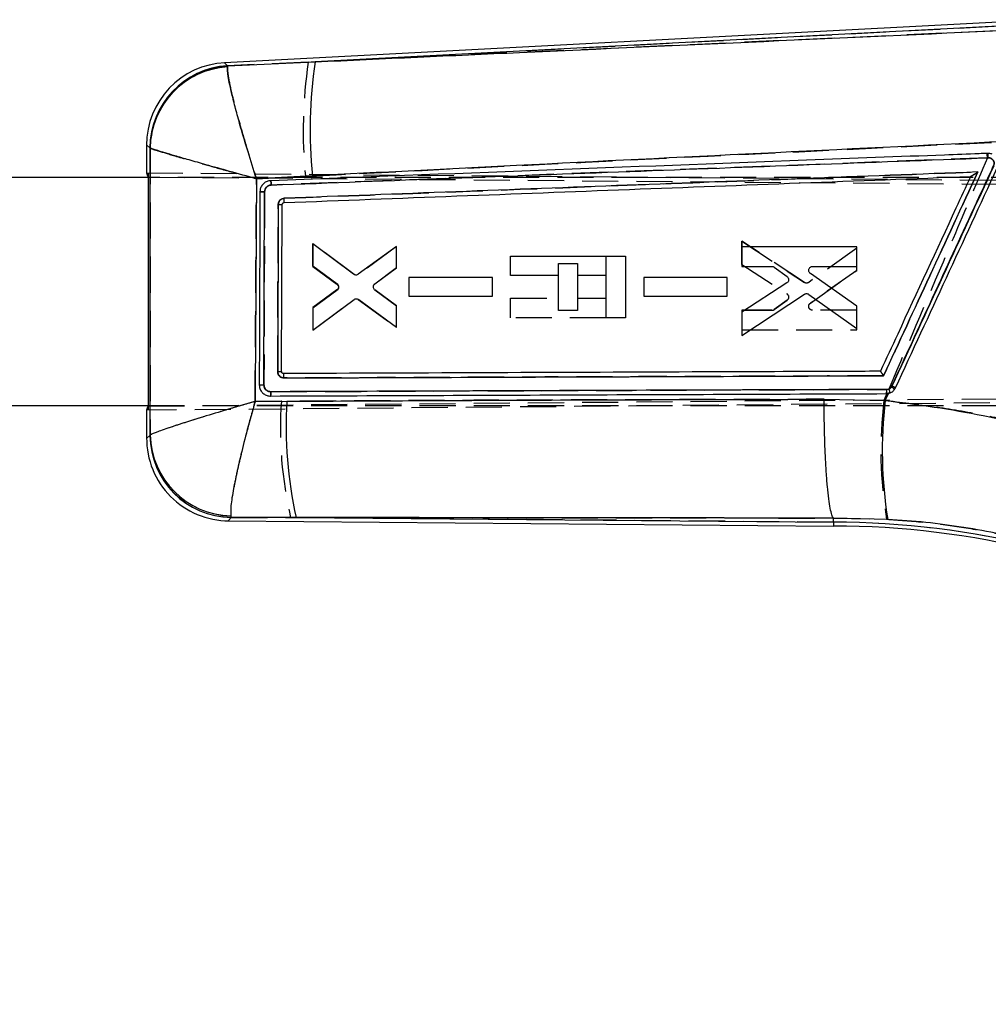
# Model space of a CAD drawing. Extents: x 74 to 804, y 24 to 525.
# Tile 11 of 22: x 301 to 369, y 437 to 506. Entities that reach past the tile are written whole.
import ezdxf

# ---------------------------------------------------------------- set-up
doc = ezdxf.new("R2010")
doc.units = 0
doc.header["$LTSCALE"] = 2
doc.linetypes.add('HIDDEN', pattern=[1.905, 1.27, -0.635])
doc.layers.get('0').update_dxf_attribs({"linetype": 'CONTINUOUS'})
doc.styles.add('SLDTEXTSTYLE0', font='TXT', dxfattribs={"width": 0.75})
doc.dimstyles.new('SLDDIMSTYLE1', dxfattribs={"dimtxt": 7, "dimasz": 6.604, "dimexe": 0, "dimexo": 0.0625, "dimgap": 1.75, "dimtad": 1, "dimdec": 0, "dimrnd": 1e-09, "dimzin": 12, "dimtxsty": 'SLDTEXTSTYLE0', "dimsah": 1, "dimcen": 0.09, "dimazin": 3, "dimtfac": 1, "dimtdec": 0, "dimtofl": 0, "dimtmove": 0, "dimatfit": 3, "dimtolj": 1, "dimtzin": 12})

# ---------------------------------------------------------------- blocks, each defined once
blk = doc.blocks.new('_D_1')
at = {"color": 218, "linetype": 'CONTINUOUS'}
for p, q in [((410.832, 484.281), (410.832, 367.983)), ((106.124, 477.814), (106.124, 367.983)), ((106.124, 369.983), (410.832, 369.983))]:
    blk.add_line(p, q, dxfattribs=at)
for points in [[(106.124, 369.983), (112.728, 368.967), (112.728, 370.999)], [(410.832, 369.983), (404.228, 370.999), (404.228, 368.967)]]:
    blk.add_solid(points, dxfattribs=at)
at = {"color": 218, "linetype": 'CONTINUOUS', "insert": (224.862, 379.006, 0.1), "char_height": 7, "attachment_point": 1, "style": 'SLDTEXTSTYLE0'}
blk.add_mtext('305', dxfattribs=at)

msp = doc.modelspace()

# ---------------------------------------------------------------- linework, layer by layer
at = {"color": 7, "linetype": 'CONTINUOUS'}
for p, q in [((373.141361, 506.305661), (315.487316, 503.283825)), ((373.153193, 506.034765), (321.846357, 503.345612)), ((315.696856, 503.067497), (315.682141, 503.002312)), ((315.696856, 503.067497), (321.846357, 503.345612)), ((310.004635, 497.506227), (310.00465, 495.551642)), ((310.245981, 497.290369), (310.231639, 497.308303)), ((310.131019, 495.214477), (276.629707, 495.214295)), ((310.131108, 479.174949), (310.131019, 495.253913)), ((321.650496, 495.334297), (317.723004, 495.131295)), ((367.906434, 495.297655), (367.905332, 495.297615)), ((318.248739, 480.660256), (318.294836, 494.212318)), ((319.493128, 481.587235), (319.535961, 493.323736)), ((319.667255, 493.460462), (319.666771, 493.460439)), ((324.548049, 488.426432), (321.684359, 490.561809)), ((321.684359, 490.561809), (321.684493, 489.025723)), ((327.553017, 490.381245), (324.876068, 488.42483)), ((327.553166, 488.873869), (327.553017, 490.381245)), ((359.903825, 490.350068), (351.83358, 490.350809)), ((351.83358, 490.350809), (351.833714, 488.97738)), ((359.903974, 488.976743), (359.903825, 490.350068)), ((335.583804, 489.70785), (343.654124, 489.707891)), ((335.583819, 488.334421), (335.583804, 489.70785)), ((343.654124, 489.707891), (343.654139, 485.364825)), ((321.684493, 489.025723), (323.379544, 487.778019)), ((351.833714, 488.97738), (353.948696, 488.97722)), ((354.11082, 488.924384), (355.006067, 488.271546)), ((356.804443, 488.976996), (359.903974, 488.976743)), ((326.050376, 487.750657), (327.553166, 488.873869)), ((338.941483, 488.334436), (335.583819, 488.334421)), ((338.941498, 485.890348), (338.941483, 488.334436)), ((342.293961, 488.334455), (340.284539, 488.334443)), ((340.284539, 488.334443), (340.284554, 485.890355)), ((342.293976, 485.364821), (342.293961, 488.334455)), ((359.904272, 486.175731), (356.644673, 488.474175)), ((334.303198, 488.192566), (328.434577, 488.193061)), ((328.434577, 488.193061), (328.434696, 486.879926)), ((334.303332, 486.879528), (334.303198, 488.192566)), ((350.80318, 488.192644), (344.93464, 488.193158)), ((344.93464, 488.193158), (344.93476, 486.880034)), ((350.803314, 486.879606), (350.80318, 488.192644)), ((354.993639, 487.814564), (351.834012, 485.753436)), ((323.378807, 487.330452), (321.684746, 486.092467)), ((327.553419, 486.182712), (326.049207, 487.307075)), ((328.434696, 486.879926), (334.303332, 486.879528)), ((344.93476, 486.880034), (350.803314, 486.879606)), ((351.834161, 484.122783), (356.226249, 487.022668)), ((356.538726, 487.016782), (359.904436, 484.60849)), ((321.68488, 484.495692), (324.578961, 486.65335)), ((324.906966, 486.654453), (327.553561, 484.706283)), ((327.553561, 484.706283), (327.553419, 486.182712)), ((359.904436, 484.60849), (359.904272, 486.175731)), ((321.684746, 486.092467), (321.68488, 484.495692)), ((340.284554, 485.890355), (338.941498, 485.890348)), ((351.834012, 485.753436), (351.834161, 484.122783)), ((343.654139, 485.364825), (342.293976, 485.364821)), ((319.631254, 481.450278), (319.611041, 481.451742)), ((361.901788, 479.555905), (362.133486, 480.057668)), ((361.987023, 480.041854), (362.133486, 480.057668)), ((362.37867, 480.571631), (362.340478, 480.505928)), ((317.625595, 479.491513), (319.856873, 479.50593)), ((318.666382, 479.875449), (318.706734, 479.874522)), ((357.611103, 479.647428), (361.901788, 479.555905)), ((259.356229, 479.214203), (310.131108, 479.214475)), ((310.004739, 478.87722), (310.004746, 476.896428)), ((310.237227, 477.108173), (310.25829, 477.138616)), ((315.739794, 471.111178), (358.26656, 470.740281)), ((315.921871, 471.447829), (315.953558, 471.3418)), ((320.505856, 471.340761), (315.953558, 471.3418)), ((320.505856, 471.340761), (358.267737, 471.011419)), ((358.267737, 471.011419), (358.26656, 470.740281)), ((358.267737, 471.011419), (358.269004, 471.298788)), ((358.269004, 471.298788), (358.268736, 471.299317)), ((362.080483, 471.210137), (358.269004, 471.298788))]:
    msp.add_line(p, q, dxfattribs=at)
at = {"color": 7, "linetype": 'HIDDEN'}
for p, q in [((321.366994, 503.320489), (373.153193, 506.034765)), ((369.77124, 505.529333), (321.366994, 503.320489)), ((315.699791, 503.064465), (315.685002, 502.99855)), ((321.366994, 503.320489), (315.699791, 503.064465)), ((310.23482, 497.305527), (310.249334, 497.287393)), ((369.083164, 496.600531), (318.757636, 494.691387)), ((369.048295, 496.914022), (369.111402, 496.916417)), ((369.145958, 496.603053), (369.083164, 496.600531)), ((310.00465, 495.553024), (386.648564, 494.884573)), ((310.131019, 495.253913), (387.285782, 494.60455)), ((387.129707, 495.214887), (310.131019, 495.214477)), ((310.133478, 478.87696), (310.133388, 495.551903)), ((317.723771, 495.127905), (321.169158, 495.305605)), ((318.294911, 494.212061), (318.248762, 480.659932)), ((321.68485, 490.576793), (321.684731, 488.980018)), ((321.684731, 488.980018), (321.68485, 490.576793)), ((324.578954, 488.419164), (321.68485, 490.576793)), ((321.68485, 490.576793), (324.578954, 488.419164)), ((327.553531, 490.366261), (324.906958, 488.418065)), ((327.553404, 488.889836), (327.553531, 490.366261)), ((351.833997, 489.11937), (351.834131, 490.750022)), ((351.834131, 490.750022), (351.833997, 489.11937)), ((351.834131, 490.750022), (356.226249, 487.850186)), ((356.226249, 487.850186), (351.834131, 490.750022)), ((342.293961, 488.335721), (342.293946, 489.707883)), ((359.904407, 490.264401), (356.538711, 487.856071)), ((359.904258, 488.697164), (359.904407, 490.264401)), ((321.684731, 488.980018), (323.378799, 487.742052)), ((338.941468, 489.18232), (340.284539, 489.182327)), ((338.941483, 488.335274), (338.941468, 489.18232)), ((340.284539, 489.182327), (340.284539, 488.335293)), ((351.833997, 489.11937), (354.993639, 487.058278)), ((326.049207, 487.765454), (327.553404, 488.889836)), ((356.644688, 486.398682), (359.904258, 488.697164)), ((359.904258, 488.697164), (356.644688, 486.398682)), ((323.482444, 487.588119), (323.458692, 487.64063)), ((328.434689, 488.192629), (328.434585, 486.879494)), ((334.303318, 488.193091), (328.434689, 488.192629)), ((334.303213, 486.880053), (334.303318, 488.193091)), ((344.934745, 488.192696), (344.93464, 486.879576)), ((350.803299, 488.193188), (344.934745, 488.192696)), ((350.80318, 486.88015), (350.803299, 488.193188)), ((323.379552, 487.294484), (321.684508, 486.046761)), ((327.553173, 486.198679), (326.050384, 487.321872)), ((328.434585, 486.879494), (334.303213, 486.880053)), ((344.93464, 486.879576), (350.80318, 486.88015)), ((321.684388, 484.510675), (324.548056, 486.646082)), ((324.876083, 486.647688), (327.553047, 484.6913)), ((327.553047, 484.6913), (327.553173, 486.198679)), ((335.583819, 486.738212), (338.941483, 486.738231)), ((335.583834, 485.364784), (335.583819, 486.738212)), ((340.284554, 486.738239), (342.293961, 486.73825)), ((355.006067, 486.601293), (354.110835, 485.948447)), ((354.110835, 485.948447), (355.006067, 486.601293)), ((321.684508, 486.046761), (321.684388, 484.510675)), ((351.833729, 485.895429), (351.833625, 484.521996)), ((353.94871, 485.895608), (351.833729, 485.895429)), ((351.833729, 485.895429), (353.94871, 485.895608)), ((359.903989, 485.896152), (356.804458, 485.895865)), ((359.903855, 484.522827), (359.903989, 485.896152)), ((342.293961, 485.364821), (335.583834, 485.364784)), ((351.833625, 484.521996), (359.903855, 484.522827)), ((310.131108, 479.174949), (399.869127, 479.931179)), ((318.732699, 480.176546), (362.011848, 480.336383)), ((362.022204, 480.042856), (361.814974, 479.558006)), ((362.246005, 480.091766), (361.987023, 480.041854)), ((362.011848, 480.336383), (362.159831, 480.364893)), ((399.742378, 479.659446), (310.004739, 478.875835)), ((319.473458, 479.505133), (317.628091, 479.493335)), ((310.131108, 479.214475), (387.129797, 479.214888)), ((310.261538, 477.141552), (310.240356, 477.111023)), ((315.956434, 471.344903), (315.924881, 471.451234)), ((315.956434, 471.344903), (320.12335, 471.344095)), ((358.267737, 471.011419), (320.12335, 471.344095)), ((358.267737, 471.011419), (358.269019, 471.302111)), ((358.268751, 471.30264), (358.269019, 471.302111)), ((358.269019, 471.302111), (362.005068, 471.217614))]:
    msp.add_line(p, q, dxfattribs=at)
at = {"color": 8, "linetype": 'CONTINUOUS', "flags": 128}
for points in [[(315.487316, 503.283825), (315.510286, 503.260117), (315.696856, 503.067497)], [(310.231639, 497.308303), (310.02952, 497.484531), (310.004635, 497.506227)], [(310.004746, 476.896428), (310.03025, 476.919651), (310.237227, 477.108173)], [(315.953558, 471.3418), (315.763241, 471.136473), (315.739794, 471.111178)]]:
    msp.add_lwpolyline(points, dxfattribs=at)
at = {"color": 7, "linetype": 'HIDDEN', "flags": 128}
for points in [[(315.699791, 503.064465), (315.511262, 503.259104), (315.487316, 503.283825)], [(310.004635, 497.506227), (310.030585, 497.483607), (310.23482, 497.305527)], [(310.240356, 477.111023), (310.031293, 476.920601), (310.004746, 476.896428)], [(315.739794, 471.111178), (315.764194, 471.137509), (315.956434, 471.344903)]]:
    msp.add_lwpolyline(points, dxfattribs=at)
at = {"color": 7, "linetype": 'CONTINUOUS'}
for centre, radius, start, end in [((315.790138, 497.506258), 5.7855, 92.66178784, 180.35048926), ((316.041364, 497.267855), 5.809866, 93.39946499, 179.60110634), ((316.070283, 497.190093), 5.825165, 93.82056318, 179.01363995), ((353.926723, 498.553259), 32.436347, 171.50365037, 185.69536982), ((368.017252, 496.636377), 1.129431, 358.29148839, 14.35573739), ((319.359893, 503.811052), 10.488794, 269.4271687, 270.96183207), ((361.137334, 480.261552), 0.877632, 345.50295193, 4.87710204), ((360.638979, 478.014942), 3.01664, 50.39026573, 55.66448538), ((357.144244, 469.107155), 12.602914, 64.20126678, 65.45961249), ((349.283037, 477.7364), 29.479321, 176.55868701, 192.53015568), ((392.318124, 476.032365), 30.619746, 173.39210014, 189.0610928), ((315.790248, 476.896458), 5.7855, 179.53817258, 269.97962423), ((316.047975, 477.151946), 5.810913, 180.43160225, 269.06900891), ((316.087784, 477.276595), 5.831127, 181.35588517, 268.36954663), ((358.266577, 411.375512), 59.635908, 76.00030706, 89.99888164), ((358.266577, 411.375512), 59.364769, 76.00030706, 90.00030706)]:
    msp.add_arc(centre, radius, start, end, dxfattribs=at)
at = {"color": 7, "linetype": 'HIDDEN'}
for centre, radius, start, end in [((316.044882, 497.264516), 5.810206, 93.40501873, 179.59557297), ((316.074152, 497.185859), 5.825702, 93.83013748, 179.00136682), ((353.352876, 498.521082), 32.343948, 171.46656412, 185.70549107), ((367.961312, 496.634435), 1.122364, 358.26896887, 14.42456669), ((368.010127, 496.636388), 1.13632, 358.31892919, 14.26665144), ((319.371698, 500.56984), 7.247965, 269.07833174, 271.29862282), ((323.210499, 487.516878), 0.28112, 14.67987466, 53.22410506), ((354.838912, 486.824919), 0.279997, 20.80451727, 56.45292195), ((353.948691, 486.17081), 0.275201, 270.00316507, 306.09880217), ((361.137187, 480.261796), 0.877836, 345.48992992, 4.87412116), ((361.203729, 479.913078), 1.057482, 9.72818635, 25.29347617), ((357.688517, 470.284235), 11.306303, 64.08849062, 65.49485242), ((347.000177, 477.590785), 27.593205, 176.02176637, 193.08434088), ((390.270302, 476.034197), 28.672686, 172.94062961, 189.67068763), ((316.051439, 477.155378), 5.811252, 180.43732466, 269.06326447), ((316.091563, 477.280532), 5.831681, 181.36560401, 268.3621418), ((358.266577, 411.375512), 59.635908, 76.00030706, 89.99888164)]:
    msp.add_arc(centre, radius, start, end, dxfattribs=at)
at = {"color": 7, "linetype": 'CONTINUOUS'}
for centre, major_axis, start_param, end_param in [((381.257652, 494.930207), (71.25299, -0.624489), 3.141928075, 3.201772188), ((381.257734, 479.499418), (71.252983, 0.625253), 3.08141312, 3.141257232)]:
    msp.add_ellipse(centre, major_axis=major_axis, ratio=0.069924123, start_param=start_param, end_param=end_param, dxfattribs=at)
for points, knots in [([(321.846357, 503.345612), (326.634026, 503.564533), (342.858678, 504.306419), (359.081841, 505.046427), (370.517773, 505.568069)], [0, 0, 0, 0, 0.295086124, 1, 1, 1, 1]), ([(317.723004, 495.131295), (317.721099, 495.137186), (317.516559, 495.769686), (317.12911, 497.001558), (316.652477, 498.610852), (316.283841, 499.940648), (315.952216, 501.236872), (315.690412, 502.442262), (315.684874, 502.817263), (315.682141, 503.002312)], [0, 0, 0, 0, 0.001591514, 0.170879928, 0.331878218, 0.459851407, 0.587799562, 0.7965948, 1, 1, 1, 1]), ([(310.25829, 477.138616), (310.255922, 480.499494), (310.25119, 487.216693), (310.247717, 493.933996), (310.245981, 497.290369)], [0, 0, 0, 0, 0.500339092, 1, 1, 1, 1]), ([(317.723004, 495.131295), (317.717048, 495.132931), (317.077563, 495.308532), (315.842546, 495.64985), (314.257242, 496.094298), (312.971342, 496.46026), (311.744297, 496.815583), (310.647646, 497.143684), (310.378697, 497.241902), (310.245981, 497.290369)], [0, 0, 0, 0, 0.001591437, 0.17088118, 0.331879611, 0.459852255, 0.58780056, 0.796595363, 1, 1, 1, 1]), ([(370.300529, 497.747235), (358.868603, 497.191616), (342.651784, 496.403439), (326.435291, 495.577884), (321.650496, 495.334297)], [0, 0, 0, 0, 0.704942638, 1, 1, 1, 1]), ([(369.111417, 496.91641), (368.909183, 496.908739), (367.897998, 496.870387), (363.651, 496.709279), (347.057988, 496.079293), (331.272484, 495.476642), (318.723103, 494.997539)], [0, 0, 0, 0, 0.012041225, 0.0602071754, 0.2528703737, 1, 1, 1, 1]), ([(318.757711, 494.691368), (327.156261, 495.010583), (343.953296, 495.649009), (360.748575, 496.284806), (369.146181, 496.602703)], [0, 0, 0, 0, 0.500001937, 1, 1, 1, 1]), ([(369.428782, 496.854629), (369.352688, 496.881209), (369.249093, 496.917394), (369.140298, 496.916616), (369.111417, 496.91641)], [0, 0, 0, 0, 0.734533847, 1, 1, 1, 1]), ([(369.146181, 496.602703), (369.19553, 496.599365), (369.290794, 496.592923), (369.416431, 496.522464), (369.509199, 496.420674), (369.566138, 496.292597), (369.565693, 496.200974), (369.56547, 496.155161)], [0, 0, 0, 0, 0.212411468, 0.410045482, 0.607019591, 0.803502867, 1, 1, 1, 1]), ([(362.340478, 480.505928), (364.270513, 484.686345), (366.678846, 489.902748), (369.087173, 495.119172), (369.56547, 496.155161)], [0, 0, 0, 0, 0.801398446, 1, 1, 1, 1]), ([(369.529961, 496.026419), (368.338031, 493.450636), (365.954173, 488.299074), (363.570504, 483.147444), (362.37867, 480.571631)], [0, 0, 0, 0, 0.500000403, 1, 1, 1, 1]), ([(362.629173, 480.453916), (363.821315, 483.029632), (366.205599, 488.181067), (368.590014, 493.332459), (369.782222, 495.908156)], [0, 0, 0, 0, 0.499999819, 1, 1, 1, 1]), ([(317.723004, 495.131295), (317.708294, 492.511668), (317.679019, 487.298369), (317.643344, 482.085147), (317.625595, 479.491513)], [0, 0, 0, 0, 0.502489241, 1, 1, 1, 1]), ([(319.666771, 493.460443), (327.755243, 493.769406), (343.835335, 494.383633), (359.914281, 494.99418), (367.905332, 495.297615)], [0, 0, 0, 0, 0.503011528, 1, 1, 1, 1]), ([(368.413297, 495.611072), (360.2007, 495.300164), (343.956499, 494.685201), (327.710973, 494.067829), (319.678714, 493.762583)], [0, 0, 0, 0, 0.505571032, 1, 1, 1, 1]), ([(367.905332, 495.297615), (367.902833, 495.292212), (367.559528, 494.549802), (365.850877, 490.860345), (363.742549, 486.303698), (361.974747, 482.484195), (361.571176, 481.612243)], [0, 0, 0, 0, 0.001184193, 0.162718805, 0.808857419, 1, 1, 1, 1]), ([(361.790491, 481.298599), (362.872784, 483.637632), (365.080304, 488.408485), (367.287987, 493.17928), (368.413297, 495.611072)], [0, 0, 0, 0, 0.49027552, 1, 1, 1, 1]), ([(368.413297, 495.611072), (368.412264, 495.610382), (368.347122, 495.566924), (368.221433, 495.484366), (368.066491, 495.386222), (367.968856, 495.327983), (367.921081, 495.302029), (367.91092, 495.298995), (367.906434, 495.297655)], [0, 0, 0, 0, 0.00532212, 0.335592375, 0.640508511, 0.80901313, 0.91569976, 1, 1, 1, 1]), ([(318.722827, 494.997535), (318.634576, 494.985276), (318.458181, 494.960773), (318.22793, 494.815101), (318.058319, 494.607863), (317.978445, 494.394854), (317.970618, 494.261372), (317.967957, 494.215995)], [0, 0, 0, 0, 0.222079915, 0.443886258, 0.665138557, 0.886166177, 1, 1, 1, 1]), ([(318.294829, 494.212318), (318.297449, 494.248308), (318.304007, 494.338371), (318.363214, 494.474012), (318.473511, 494.595634), (318.611781, 494.673225), (318.711723, 494.685656), (318.757711, 494.691376)], [0, 0, 0, 0, 0.147098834, 0.368110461, 0.589471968, 0.811095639, 1, 1, 1, 1]), ([(318.757987, 494.691387), (318.756054, 494.731517), (318.752188, 494.811775), (318.742781, 494.91317), (318.732356, 494.983267), (318.725971, 494.992828), (318.722827, 494.997535)], [0, 0, 0, 0, 0.251901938, 0.503798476, 0.755698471, 1, 1, 1, 1]), ([(317.967964, 494.215503), (317.967287, 494.012507), (317.963901, 492.997529), (317.948548, 488.479703), (317.932124, 484.164908), (317.91879, 480.662089)], [0, 0, 0, 0, 0.044932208, 0.224660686, 1, 1, 1, 1]), ([(318.294836, 494.21281), (318.273899, 494.212878), (318.232025, 494.213015), (318.170619, 494.21331), (318.113541, 494.213647), (318.063138, 494.214037), (318.021491, 494.214443), (317.990605, 494.214864), (317.973403, 494.215223), (317.969463, 494.215426), (317.967964, 494.215503)], [0, 0, 0, 0, 0.131342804, 0.262678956, 0.394030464, 0.525364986, 0.656708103, 0.788050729, 0.919395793, 1, 1, 1, 1]), ([(319.678714, 493.762583), (319.652939, 493.760178), (319.577922, 493.75318), (319.459941, 493.703841), (319.347467, 493.604522), (319.270465, 493.472359), (319.260187, 493.372753), (319.25503, 493.322782)], [0, 0, 0, 0, 0.115652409, 0.336594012, 0.55729568, 0.777900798, 1, 1, 1, 1]), ([(319.667255, 493.460462), (319.670094, 493.4651), (319.675772, 493.474377), (319.680709, 493.544185), (319.682217, 493.64385), (319.679882, 493.723005), (319.678714, 493.762583)], [0, 0, 0, 0, 0.250000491, 0.499997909, 0.749999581, 1, 1, 1, 1]), ([(319.255037, 493.322782), (319.254342, 493.119789), (319.250864, 492.104817), (319.237479, 488.190837), (319.224891, 484.479878), (319.215057, 481.580891)], [0, 0, 0, 0, 0.051863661, 0.2593192, 1, 1, 1, 1]), ([(319.535961, 493.323736), (319.537585, 493.339242), (319.540834, 493.370256), (319.564835, 493.411441), (319.599927, 493.442393), (319.636294, 493.457501), (319.65918, 493.45971), (319.666771, 493.460443)], [0, 0, 0, 0, 0.222739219, 0.445508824, 0.668015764, 0.889891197, 1, 1, 1, 1]), ([(353.948696, 488.97722), (353.979999, 488.974477), (354.03828, 488.96937), (354.087867, 488.938618), (354.11082, 488.924384)], [0, 0, 0, 0, 0.5371225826, 1, 1, 1, 1]), ([(356.538562, 488.776725), (356.55005, 488.805684), (356.573025, 488.863596), (356.64135, 488.929391), (356.721347, 488.969943), (356.778363, 488.974783), (356.804443, 488.976996)], [0, 0, 0, 0, 0.259870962, 0.519689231, 0.780297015, 1, 1, 1, 1]), ([(324.876068, 488.42483), (324.849064, 488.408959), (324.79506, 488.377219), (324.700188, 488.367417), (324.614421, 488.384495), (324.568013, 488.413818), (324.548049, 488.426432)], [0, 0, 0, 0, 0.265858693, 0.531660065, 0.798523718, 1, 1, 1, 1]), ([(355.006067, 488.271546), (355.02954, 488.250221), (355.07649, 488.207565), (355.114509, 488.118812), (355.123896, 488.028641), (355.107875, 487.973404), (355.100645, 487.948474)], [0, 0, 0, 0, 0.262211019, 0.524483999, 0.785382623, 1, 1, 1, 1]), ([(356.644673, 488.474175), (356.620932, 488.494739), (356.573443, 488.535872), (356.533646, 488.622886), (356.52307, 488.706528), (356.534175, 488.756848), (356.538562, 488.776725)], [0, 0, 0, 0, 0.27434682, 0.548764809, 0.821755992, 1, 1, 1, 1]), ([(323.379544, 487.778019), (323.40289, 487.756646), (323.449587, 487.713895), (323.487367, 487.625117), (323.495129, 487.545617), (323.485608, 487.499658), (323.482444, 487.484384)], [0, 0, 0, 0, 0.286454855, 0.572969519, 0.858082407, 1, 1, 1, 1]), ([(326.049214, 487.307079), (326.026041, 487.329099), (325.979689, 487.373144), (325.943033, 487.463567), (325.937902, 487.533653), (325.943348, 487.570503), (325.944176, 487.576108)], [0, 0, 0, 0, 0.315067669, 0.630203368, 0.94375133, 1, 1, 1, 1]), ([(325.944176, 487.576108), (325.952725, 487.606619), (325.969822, 487.667638), (326.015666, 487.722828), (326.04525, 487.746547), (326.050376, 487.750657)], [0, 0, 0, 0, 0.452593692, 0.905148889, 1, 1, 1, 1]), ([(355.100645, 487.948474), (355.086826, 487.919869), (355.061247, 487.866918), (355.014934, 487.831052), (354.993639, 487.814561)], [0, 0, 0, 0, 0.540202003, 1, 1, 1, 1]), ([(323.482444, 487.484384), (323.471689, 487.454299), (323.450186, 487.394153), (323.402593, 487.35168), (323.378807, 487.330452)], [0, 0, 0, 0, 0.500206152, 1, 1, 1, 1]), ([(356.226249, 487.022668), (356.253923, 487.03721), (356.309265, 487.066289), (356.404358, 487.07163), (356.482888, 487.051957), (356.523975, 487.026074), (356.538726, 487.016782)], [0, 0, 0, 0, 0.28034502, 0.5606286, 0.842263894, 1, 1, 1, 1]), ([(324.578961, 486.65335), (324.605736, 486.669454), (324.659281, 486.701659), (324.753808, 486.71238), (324.83987, 486.696155), (324.886669, 486.667068), (324.906966, 486.654453)], [0, 0, 0, 0, 0.265079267, 0.530119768, 0.796218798, 1, 1, 1, 1]), ([(319.493143, 481.587235), (319.489065, 481.586824), (319.48091, 481.586003), (319.417753, 481.584294), (319.326645, 481.582482), (319.252253, 481.581421), (319.215057, 481.580891)], [0, 0, 0, 0, 0.2500012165, 0.5000031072, 0.7499985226, 1, 1, 1, 1]), ([(319.215109, 481.580891), (319.220621, 481.531166), (319.231645, 481.43171), (319.309404, 481.299959), (319.422694, 481.201076), (319.546275, 481.14997), (319.627078, 481.145006), (319.6583, 481.143087)], [0, 0, 0, 0, 0.215727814, 0.431476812, 0.647461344, 0.863780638, 1, 1, 1, 1]), ([(319.611041, 481.451742), (319.602463, 481.453504), (319.578774, 481.458367), (319.543495, 481.478471), (319.512269, 481.513535), (319.495797, 481.552036), (319.493885, 481.577393), (319.493143, 481.587235)], [0, 0, 0, 0, 0.134833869, 0.372339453, 0.610185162, 0.848709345, 1, 1, 1, 1]), ([(361.571176, 481.612243), (361.517631, 481.612044), (360.654996, 481.608843), (356.556028, 481.59358), (342.628656, 481.541228), (329.512006, 481.489355), (319.631254, 481.450278)], [0, 0, 0, 0, 0.003829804, 0.061700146, 0.293180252, 1, 1, 1, 1]), ([(319.6583, 481.143087), (319.657798, 481.183255), (319.656796, 481.26359), (319.650369, 481.365248), (319.641465, 481.435623), (319.634621, 481.445446), (319.631254, 481.450278)], [0, 0, 0, 0, 0.252011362, 0.504023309, 0.756036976, 1, 1, 1, 1]), ([(361.790491, 481.298599), (361.789831, 481.299635), (361.785382, 481.306611), (361.758475, 481.348648), (361.71173, 481.420191), (361.65502, 481.503879), (361.611922, 481.564467), (361.582411, 481.602873), (361.574753, 481.609259), (361.571176, 481.612243)], [0, 0, 0, 0, 0.007096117, 0.047800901, 0.287840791, 0.495435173, 0.676742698, 0.848984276, 1, 1, 1, 1]), ([(317.91879, 480.662044), (317.92027, 480.66199), (317.924402, 480.661839), (317.941419, 480.661569), (317.972726, 480.661241), (318.014891, 480.660928), (318.065877, 480.660653), (318.123547, 480.660433), (318.185514, 480.66029), (318.227664, 480.660267), (318.248739, 480.660256)], [0, 0, 0, 0, 0.07380027, 0.206113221, 0.338429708, 0.470749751, 0.603053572, 0.735366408, 0.867680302, 1, 1, 1, 1]), ([(317.918805, 480.662089), (317.927501, 480.573532), (317.944892, 480.396435), (318.080292, 480.16057), (318.27952, 479.982337), (318.488428, 479.893466), (318.621244, 479.880019), (318.666382, 479.875449)], [0, 0, 0, 0, 0.221370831, 0.442699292, 0.664107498, 0.885844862, 1, 1, 1, 1]), ([(318.732945, 480.176501), (318.688679, 480.179969), (318.590254, 480.187679), (318.449814, 480.256583), (318.333123, 480.371721), (318.261145, 480.513157), (318.252663, 480.613794), (318.248747, 480.660256)], [0, 0, 0, 0, 0.175177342, 0.389509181, 0.603361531, 0.816878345, 1, 1, 1, 1]), ([(319.6583, 481.143087), (326.638691, 481.169258), (340.68166, 481.221908), (354.726814, 481.272936), (361.790491, 481.298599)], [0, 0, 0, 0, 0.497073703, 1, 1, 1, 1]), ([(318.706898, 479.874522), (318.710386, 479.87906), (318.717362, 479.888138), (318.726063, 479.957855), (318.732067, 480.057574), (318.732757, 480.136861), (318.733102, 480.176505)], [0, 0, 0, 0, 0.249997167, 0.499997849, 0.749995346, 1, 1, 1, 1]), ([(318.707062, 479.874522), (325.919638, 479.903239), (340.34481, 479.960675), (354.772945, 480.014794), (361.987023, 480.041854)], [0, 0, 0, 0, 0.499999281, 1, 1, 1, 1]), ([(362.011788, 480.336167), (354.797843, 480.309966), (340.370162, 480.257565), (325.945281, 480.203522), (318.732945, 480.176501)], [0, 0, 0, 0, 0.500007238, 1, 1, 1, 1]), ([(362.340478, 480.505928), (362.316828, 480.477997), (362.263615, 480.415151), (362.148389, 480.350379), (362.057321, 480.340904), (362.011788, 480.336167)], [0, 0, 0, 0, 0.285719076, 0.642863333, 1, 1, 1, 1]), ([(362.133486, 480.057668), (362.209607, 480.082153), (362.361857, 480.131125), (362.532103, 480.280307), (362.600112, 480.40194), (362.629173, 480.453916)], [0, 0, 0, 0, 0.364119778, 0.728279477, 1, 1, 1, 1]), ([(317.625595, 479.491513), (317.619669, 479.489801), (316.959676, 479.299086), (315.688986, 478.926683), (314.072218, 478.438531), (312.778272, 478.035261), (311.643052, 477.668155), (310.640252, 477.322973), (310.389276, 477.201838), (310.25829, 477.138616)], [0, 0, 0, 0, 0.001604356, 0.178686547, 0.34656839, 0.479537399, 0.612476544, 0.79774824, 1, 1, 1, 1]), ([(317.625595, 479.491513), (317.623884, 479.485565), (317.433319, 478.823229), (317.076097, 477.532739), (316.648873, 475.849148), (316.330705, 474.465232), (316.076742, 473.212577), (315.891907, 472.045578), (315.911595, 471.652819), (315.921871, 471.447829)], [0, 0, 0, 0, 0.001604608, 0.178681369, 0.346562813, 0.479530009, 0.612466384, 0.797737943, 1, 1, 1, 1]), ([(319.856873, 479.50593), (325.631444, 479.53681), (338.214852, 479.6041), (350.80086, 479.632215), (357.611103, 479.647428)], [0, 0, 0, 0, 0.458903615, 1, 1, 1, 1]), ([(358.268736, 471.299317), (358.229853, 471.361953), (358.152088, 471.487227), (358.039921, 471.957604), (357.935398, 472.626429), (357.84115, 473.487748), (357.760385, 474.518806), (357.694807, 475.685563), (357.646905, 476.959518), (357.619164, 478.226884), (357.611512, 479.132371), (357.611156, 479.580073), (357.611103, 479.647428)], [0, 0, 0, 0, 0.1113322, 0.222664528, 0.333996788, 0.445329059, 0.55666198, 0.667994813, 0.779328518, 0.890662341, 0.983550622, 1, 1, 1, 1]), ([(361.901788, 479.555905), (363.053912, 479.414938), (365.358114, 479.133011), (368.826178, 478.515729), (372.29043, 477.76558), (374.563054, 477.141911), (375.699354, 476.83008)], [0, 0, 0, 0, 0.246888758, 0.49376739, 0.74688643, 1, 1, 1, 1]), ([(358.268736, 471.299317), (351.450556, 471.307446), (338.861748, 471.322456), (326.27537, 471.335007), (320.505856, 471.340761)], [0, 0, 0, 0, 0.541606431, 1, 1, 1, 1]), ([(372.46458, 469.581492), (371.635924, 469.786674), (369.978592, 470.197042), (367.394892, 470.665194), (364.755832, 471.023572), (362.972295, 471.147947), (362.080483, 471.210137)], [0, 0, 0, 0, 0.245832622, 0.491671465, 0.745823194, 1, 1, 1, 1])]:
    msp.add_open_spline(points, degree=3, knots=knots, dxfattribs=at)
at = {"color": 7, "linetype": 'HIDDEN'}
for points, knots in [([(315.685002, 502.99855), (315.687673, 502.813528), (315.693094, 502.438041), (315.954074, 501.233887), (316.285304, 499.937569), (316.65362, 498.607692), (317.130033, 496.998296), (317.517318, 495.766322), (317.721866, 495.133796), (317.723771, 495.127905)], [0, 0, 0, 0, 0.202940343, 0.411852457, 0.539873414, 0.667918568, 0.829015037, 0.998407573, 1, 1, 1, 1]), ([(310.249334, 497.287393), (310.25106, 493.932112), (310.254514, 487.216783), (310.259196, 480.501552), (310.261538, 477.141552)], [0, 0, 0, 0, 0.499644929, 1, 1, 1, 1]), ([(310.249334, 497.287393), (310.381924, 497.238883), (310.651006, 497.140435), (311.74591, 496.812567), (312.972572, 496.457132), (314.258207, 496.091077), (315.843341, 495.646549), (317.078319, 495.305145), (317.717816, 495.129541), (317.723771, 495.127905)], [0, 0, 0, 0, 0.202940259, 0.411852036, 0.539872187, 0.667917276, 0.829014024, 0.998407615, 1, 1, 1, 1]), ([(321.169158, 495.305605), (321.989172, 495.347558), (338.11639, 496.172637), (354.243888, 496.956597), (369.551359, 497.700695)], [0, 0, 0, 0, 0.050846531, 1, 1, 1, 1]), ([(369.083164, 496.600531), (368.225454, 494.585883), (365.920842, 489.17265), (363.610396, 483.761912), (362.159831, 480.364893)], [0, 0, 0, 0, 0.372170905, 1, 1, 1, 1]), ([(369.526638, 496.028096), (369.542186, 496.073193), (369.572701, 496.161698), (369.558527, 496.303001), (369.502426, 496.429636), (369.406685, 496.529571), (369.283034, 496.59502), (369.191656, 496.600375), (369.145958, 496.603053)], [0, 0, 0, 0, 0.171944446, 0.337448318, 0.503116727, 0.668805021, 0.834366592, 1, 1, 1, 1]), ([(362.378089, 480.572112), (363.569473, 483.148119), (365.952243, 488.300137), (368.335172, 493.452108), (369.526638, 496.028096)], [0, 0, 0, 0, 0.499999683, 1, 1, 1, 1]), ([(319.678796, 493.762612), (327.711044, 494.067889), (343.956614, 494.685325), (360.200776, 495.300346), (368.413387, 495.611284)], [0, 0, 0, 0, 0.494426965, 1, 1, 1, 1]), ([(368.413387, 495.611284), (367.288038, 493.179418), (365.080346, 488.408619), (362.872805, 483.637769), (361.790536, 481.298812)], [0, 0, 0, 0, 0.509739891, 1, 1, 1, 1]), ([(367.906405, 495.297652), (367.910877, 495.29899), (367.921004, 495.302022), (367.968616, 495.327925), (368.066009, 495.386019), (368.220989, 495.484261), (368.346958, 495.566833), (368.412359, 495.610596), (368.413387, 495.611284)], [0, 0, 0, 0, 0.084207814, 0.190689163, 0.358772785, 0.662843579, 0.994699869, 1, 1, 1, 1]), ([(317.628091, 479.493335), (317.645506, 482.086214), (317.68051, 487.2977), (317.709303, 492.509261), (317.723771, 495.127905)], [0, 0, 0, 0, 0.497531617, 1, 1, 1, 1]), ([(318.757636, 494.691394), (318.721463, 494.687513), (318.631521, 494.677862), (318.498152, 494.613788), (318.380876, 494.49953), (318.308154, 494.358783), (318.299088, 494.258395), (318.294903, 494.212061)], [0, 0, 0, 0, 0.1486959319, 0.369714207, 0.5903992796, 0.8109478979, 1, 1, 1, 1]), ([(318.722745, 494.997531), (318.725903, 494.992826), (318.732315, 494.983269), (318.742756, 494.913177), (318.752194, 494.811791), (318.756056, 494.731537), (318.757987, 494.691409)], [0, 0, 0, 0, 0.244326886, 0.496217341, 0.748107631, 1, 1, 1, 1]), ([(317.967972, 494.215932), (317.969472, 494.215823), (317.973422, 494.215538), (317.990609, 494.215047), (318.021507, 494.214473), (318.063161, 494.213913), (318.113584, 494.213374), (318.170673, 494.212872), (318.232092, 494.212423), (318.273971, 494.212182), (318.294911, 494.212061)], [0, 0, 0, 0, 0.08044996, 0.211813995, 0.343178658, 0.474537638, 0.605911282, 0.737275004, 0.868639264, 1, 1, 1, 1]), ([(319.255112, 493.322812), (319.260621, 493.374576), (319.271227, 493.474225), (319.348883, 493.605711), (319.460014, 493.703869), (319.577996, 493.753213), (319.653016, 493.760208), (319.678796, 493.762612)], [0, 0, 0, 0, 0.22995471, 0.442684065, 0.663387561, 0.884323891, 1, 1, 1, 1]), ([(319.667255, 493.460462), (319.670105, 493.465101), (319.675804, 493.474379), (319.68076, 493.5442), (319.682295, 493.643872), (319.679963, 493.723032), (319.678796, 493.762612)], [0, 0, 0, 0, 0.2499990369, 0.5000018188, 0.7500007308, 1, 1, 1, 1]), ([(319.215102, 481.585816), (319.21579, 481.788808), (319.21923, 482.803769), (319.232491, 486.716085), (319.245192, 490.425437), (319.255112, 493.322812)], [0, 0, 0, 0, 0.0518855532, 0.2594276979, 1, 1, 1, 1]), ([(323.482444, 487.588119), (323.487359, 487.557123), (323.497188, 487.495131), (323.471782, 487.402867), (323.428553, 487.335431), (323.392105, 487.304973), (323.379552, 487.294484)], [0, 0, 0, 0, 0.283501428, 0.567003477, 0.8508784, 1, 1, 1, 1]), ([(325.944176, 487.496417), (325.94202, 487.528056), (325.937708, 487.591333), (325.971502, 487.682063), (326.014946, 487.737552), (326.044264, 487.76142), (326.049214, 487.76545)], [0, 0, 0, 0, 0.311945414, 0.623874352, 0.936489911, 1, 1, 1, 1]), ([(356.538711, 487.856071), (356.511453, 487.840454), (356.456935, 487.809217), (356.361669, 487.800426), (356.282643, 487.81737), (356.240953, 487.841629), (356.226249, 487.850186)], [0, 0, 0, 0, 0.28189812, 0.563826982, 0.846163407, 1, 1, 1, 1]), ([(355.078159, 486.962587), (355.070498, 486.977526), (355.050622, 487.016285), (355.015329, 487.042294), (354.993639, 487.058278)], [0, 0, 0, 0, 0.385429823, 1, 1, 1, 1]), ([(355.10066, 486.924369), (355.108906, 486.894122), (355.125399, 486.833629), (355.110149, 486.739347), (355.069949, 486.657723), (355.026298, 486.619164), (355.006067, 486.601293)], [0, 0, 0, 0, 0.2587085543, 0.5174174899, 0.7763411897, 1, 1, 1, 1]), ([(356.538577, 486.096133), (356.532868, 486.126647), (356.52145, 486.187674), (356.544065, 486.279553), (356.587575, 486.352138), (356.628098, 486.385162), (356.644688, 486.398682)], [0, 0, 0, 0, 0.270572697, 0.541142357, 0.812150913, 1, 1, 1, 1]), ([(356.804458, 485.895865), (356.773049, 485.899039), (356.710224, 485.905389), (356.627327, 485.95396), (356.567174, 486.019978), (356.547351, 486.072766), (356.538577, 486.096133)], [0, 0, 0, 0, 0.2640330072, 0.5281163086, 0.7911230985, 1, 1, 1, 1]), ([(319.215102, 481.585816), (319.252294, 481.585739), (319.326674, 481.585585), (319.41776, 481.585823), (319.480901, 481.586375), (319.489052, 481.586948), (319.493128, 481.587235)], [0, 0, 0, 0, 0.250006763, 0.499997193, 0.750000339, 1, 1, 1, 1]), ([(319.65833, 481.143132), (319.627103, 481.145051), (319.546298, 481.150017), (319.422713, 481.201127), (319.309437, 481.300001), (319.2308, 481.433189), (319.22039, 481.534404), (319.215102, 481.585816)], [0, 0, 0, 0, 0.135298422, 0.350109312, 0.564596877, 0.778840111, 1, 1, 1, 1]), ([(361.790536, 481.298812), (361.789875, 481.299847), (361.785492, 481.306719), (361.758673, 481.348684), (361.711935, 481.420126), (361.65519, 481.503852), (361.612049, 481.564454), (361.582444, 481.602902), (361.574767, 481.609271), (361.571176, 481.61225)], [0, 0, 0, 0, 0.007095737, 0.047084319, 0.287231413, 0.494907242, 0.676268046, 0.848548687, 1, 1, 1, 1]), ([(318.248769, 480.659932), (318.25138, 480.622393), (318.257767, 480.530561), (318.318263, 480.39335), (318.429368, 480.271706), (318.573754, 480.19128), (318.680502, 480.181384), (318.732699, 480.176546)], [0, 0, 0, 0, 0.148304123, 0.362795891, 0.577758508, 0.793535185, 1, 1, 1, 1]), ([(361.790536, 481.298812), (354.726869, 481.273125), (340.681743, 481.222051), (326.638736, 481.169335), (319.65833, 481.143132)], [0, 0, 0, 0, 0.502926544, 1, 1, 1, 1]), ([(318.73299, 480.176546), (318.732646, 480.136898), (318.731958, 480.057604), (318.725941, 479.957869), (318.717245, 479.88814), (318.710263, 479.879061), (318.706771, 479.874522)], [0, 0, 0, 0, 0.250000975, 0.499999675, 0.750001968, 1, 1, 1, 1]), ([(362.21653, 480.090831), (362.170165, 480.07281), (362.107028, 480.048271), (362.040008, 480.043993), (362.022204, 480.042856)], [0, 0, 0, 0, 0.734350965, 1, 1, 1, 1]), ([(362.159831, 480.364893), (362.170683, 480.369593), (362.222928, 480.392223), (362.30877, 480.45401), (362.354972, 480.532726), (362.378089, 480.572112)], [0, 0, 0, 0, 0.115813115, 0.557597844, 1, 1, 1, 1]), ([(317.628091, 479.493335), (317.622165, 479.491623), (316.963468, 479.301282), (315.695176, 478.929578), (314.079951, 478.441991), (312.785688, 478.038769), (311.649131, 477.671426), (310.64487, 477.326034), (310.392998, 477.204818), (310.261538, 477.141552)], [0, 0, 0, 0, 0.001605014, 0.178408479, 0.346059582, 0.479154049, 0.61221749, 0.797605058, 1, 1, 1, 1]), ([(317.628091, 479.493335), (317.62638, 479.487387), (317.436189, 478.826348), (317.079731, 477.538281), (316.652924, 475.856435), (316.334665, 474.472395), (316.080366, 473.218512), (315.895208, 472.050195), (315.914705, 471.656645), (315.924881, 471.451234)], [0, 0, 0, 0, 0.001605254, 0.178402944, 0.346054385, 0.47914624, 0.612207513, 0.797595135, 1, 1, 1, 1]), ([(357.609985, 479.64536), (350.904471, 479.630937), (338.191026, 479.603591), (325.480167, 479.536729), (319.473458, 479.505133)], [0, 0, 0, 0, 0.527434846, 1, 1, 1, 1]), ([(375.448568, 476.954736), (374.352583, 477.246883), (372.160601, 477.831179), (368.767583, 478.547789), (365.313906, 479.146766), (362.981302, 479.420924), (361.814974, 479.558006)], [0, 0, 0, 0, 0.246887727, 0.493777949, 0.746883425, 1, 1, 1, 1]), ([(320.12335, 471.344095), (326.124914, 471.338161), (338.838815, 471.325591), (351.555136, 471.31057), (358.268751, 471.30264)], [0, 0, 0, 0, 0.472047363, 1, 1, 1, 1]), ([(362.005068, 471.217614), (362.855304, 471.15997), (364.555711, 471.044686), (367.128354, 470.708037), (369.704785, 470.255731), (371.393835, 469.845199), (372.238351, 469.639935)], [0, 0, 0, 0, 0.246010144, 0.492001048, 0.746003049, 1, 1, 1, 1])]:
    msp.add_open_spline(points, degree=3, knots=knots, dxfattribs=at)

# ---------------------------------------------------------------- dimensions: what is measured, and where the dimension line sits
at = {"color": 218, "linetype": 'CONTINUOUS'}
dim = msp.add_linear_dim(base=(410.832065, 369.982716), p1=(106.124422, 479.813671), p2=(410.832065, 486.280789), dimstyle='SLDDIMSTYLE1', dxfattribs=at)
dim.commit()
dim.dimension.update_dxf_attribs({"geometry": '_D_1', "text_midpoint": (235.463924, 369.982716), "dimtype": 160})

doc.saveas('drawing.dxf')
